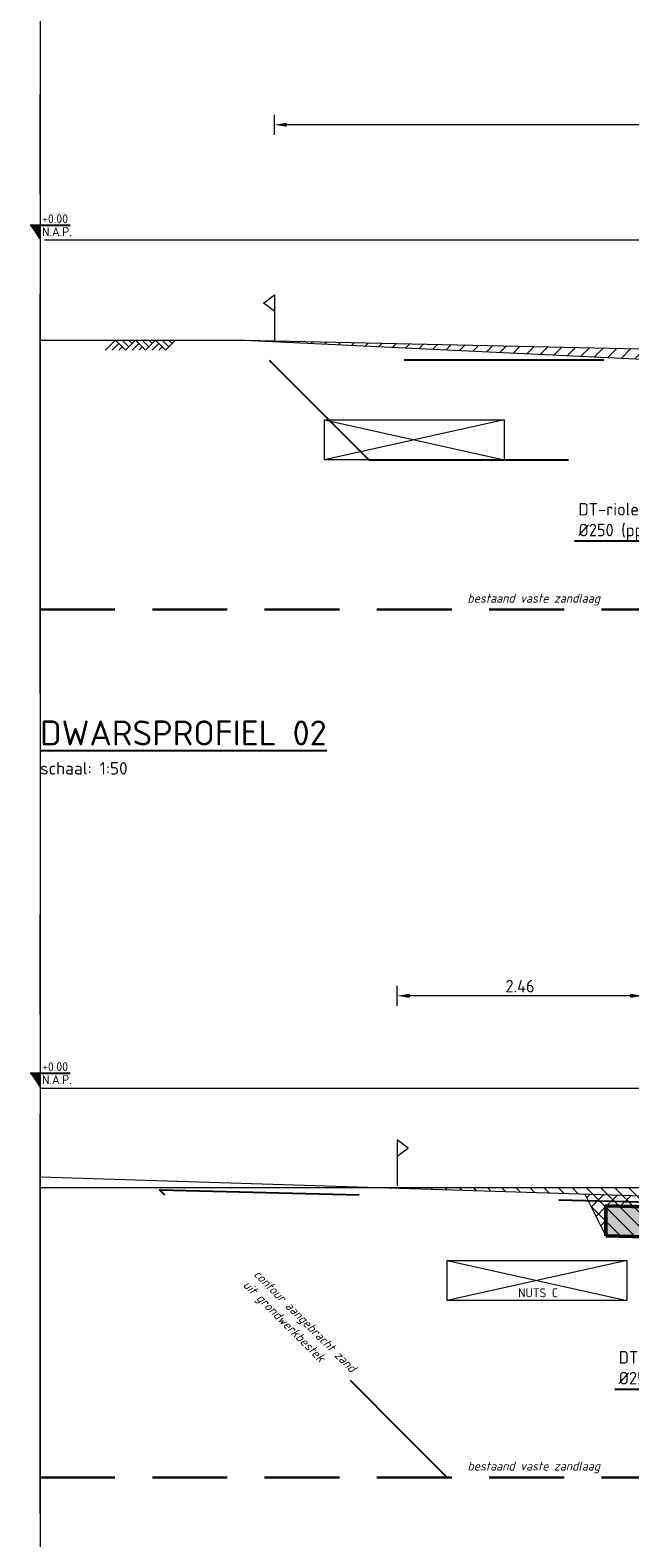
# Model space of a CAD drawing. Header units: metres. Extents: x 240213 to 242719, y 583416 to 583956.
# Tile 23 of 29: x 242676.46 to 242682.47, y 583565.34 to 583580.44. Entities that reach past the tile are written whole.
import ezdxf
from ezdxf import colors
from ezdxf.entities.mleader import LeaderData, LeaderLine
from ezdxf.math import Vec2, Vec3

# ---------------------------------------------------------------- set-up
doc = ezdxf.new("R2010")
doc.units = ezdxf.units.M
for name, pattern in [('AL-NAP_LIJN', [15.25, 12, -1.5, 0.25, -1.5]), ('HIDDEN', [0.375, 0.25, -0.125]), ('XX-AFBREEK', [7, 4, -1, 1, -1]), ('XX-HIDDEN', [4, 2, -2])]:
    doc.linetypes.add(name, pattern=pattern)
for name, color, linetype, lineweight in [('B-WE-GW-MAAIVELD-SD', 251, 'Continuous', 13), ('N-WE-GW-BERM-GD', 90, 'Continuous', 20), ('N-WE-GW-GROND_AANVULLEN-AD', 1, 'Continuous', 9), ('N-WE-GW-GROND_ONTGRAVEN-AD', 252, 'Continuous', 9), ('N-WE-KG-GRENS_PERCEEL-SD', 150, 'Continuous', 20), ('N-WE-VH-NUTS-G', 7, 'nutstrace', 0), ('N-WE-VH-VERHARDING_FUNDERING-GD', 252, 'Continuous', 50), ('N-WE-VH-VERHARDING_HYDR-MENGGRANULAAT-AD', 7, 'Continuous', 9), ('P- Zanddiepte', 52, 'HIDDEN', 30), ('WG-bs-dp-profiellijn', 251, 'Continuous', 0), ('X-XX-AL-AFBREEKLIJN-G', 7, 'XX-AFBREEK', 18), ('X-XX-AL-NAP-G', 7, 'AL-NAP_LIJN', 18), ('X-XX-AL-PEILMAAT-SD @ 0.05', 7, 'Continuous', 25), ('X-XX-AL-REFERENTIE-M', 7, 'Continuous', 18), ('X-XX-AL-T18', 10, 'Continuous', 18), ('X-XX-AL-T25', 7, 'Continuous', 25), ('X-XX-AL-TITEL-SD', 4, 'Continuous', 25), ('X-XX-AL-VERWIJZING-T25', 7, 'Continuous', 25)]:
    doc.layers.add(name, color=color, linetype=linetype, lineweight=lineweight)
doc.layers.add('Hulp', color=6, linetype='Continuous', lineweight=0, plot=False)
doc.layers.add('N-WE-GW-BODEM_ZAND-GD', color=7, linetype='XX-HIDDEN', lineweight=25, true_color=0xa3a300)
doc.styles.add('NLCS', font='isocpeur.ttf')
doc.styles.add('NLCS-ISO', font='NLCS-ISO.ttf')
doc.styles.add('NLCS-ISO-ANNOTATIEF-T25', font='NLCS-ISO.ttf', dxfattribs={"height": 2.5})
doc.styles.add('NLCS-ISO-M200-T18_CURSIEF', font='NLCS-ISO.ttf', dxfattribs={"oblique": 15, "height": 0.36})
doc.styles.add('NLCS-ISO-M50-T25', font='NLCS-ISO.ttf', dxfattribs={"height": 0.125})
doc.linetypes.add('nutstrace', pattern='A,2.5,-2.5,["NUTS",Standard,S=1,R=0,X=-1.25,Y=-0.5],-3.75', length=8.75)
doc.dimstyles.new('NLCS-ANNOTATIEF-T25-PIJL_L2_H1', dxfattribs={"dimtxt": 2.5, "dimasz": 2.5, "dimexe": 2, "dimexo": 2, "dimgap": 0.7, "dimtad": 1, "dimzin": 0, "dimdsep": 46, "dimtxsty": 'NLCS-ISO-ANNOTATIEF-T25', "dimcen": 0, "dimdle": 2, "dimclrd": 256, "dimclre": 256, "dimclrt": 256, "dimadec": 1, "dimazin": 0, "dimtfac": 1, "dimtdec": 3, "dimtofl": 0, "dimtmove": 0, "dimatfit": 3, "dimfxl": 2, "dimfxlon": 1, "dimtfillclr": 256, "dimtolj": 1, "dimtzin": 0, "dimlwd": -1, "dimlwe": -1, "dimarcsym": 0})
pattern_1 = [(45, (0, 0), (-0.070710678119, 0.070710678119), [])]

# ---------------------------------------------------------------- blocks, each defined once
blk = doc.blocks.new('*U90')
at = {"flags": 128}
blk.add_lwpolyline([(0, 0.295), (0.108, 0.377), (0, 0.46), (0, 0)], dxfattribs=at)
blk = doc.blocks.new('_DotSmall')
at = {"color": 0, "linetype": 'ByBlock', "const_width": 0.5}
blk.add_lwpolyline([(-0.0625, 0, 1), (0.0625, 0, 1)], format="xyb", close=True, dxfattribs=at)
blk = doc.blocks.new('*U35')
at = {"flags": 128}
blk.add_lwpolyline([(0, 0.295), (-0.108, 0.377), (0, 0.46), (0, 0)], dxfattribs=at)
blk = doc.blocks.new('SAL-PEILMAAT_INFRACAD_R01-SOD')
blk.add_line((-2, 3), (6, 3))
blk.add_solid([(-2, 3), (0, 3), (0, 0)])
at = {"style": 'NLCS-ISO'}
for tag, p in [('...', (0.4, 3.4)), ('REF', (0.4, 0.8))]:
    blk.add_attdef(tag, p, '', height=1.8, dxfattribs=at)
blk = doc.blocks.new('*D120')
at = {"layer": 'Defpoints', "color": 0, "linetype": 'Continuous', "transparency": 16777216}
for p in [(242678.911, 583579.49), (242678.911, 583577.556), (242686.511, 583577.158)]:
    blk.add_point(p, dxfattribs=at)
at = {"layer": 'X-XX-AL-REFERENTIE-M', "transparency": 16777216}
for p, q in [((242678.911, 583579.39), (242678.911, 583579.59)), ((242686.386, 583579.49), (242679.036, 583579.49)), ((242686.511, 583579.39), (242686.511, 583579.59))]:
    blk.add_line(p, q, dxfattribs=at)
at = {"layer": 'X-XX-AL-REFERENTIE-M', "linetype": 'Continuous', "transparency": 16777216}
for points in [[(242679.036, 583579.51), (242679.036, 583579.469), (242678.911, 583579.49)], [(242686.386, 583579.51), (242686.386, 583579.469), (242686.511, 583579.49)]]:
    blk.add_solid(points, dxfattribs=at)
at = {"layer": 'X-XX-AL-REFERENTIE-M', "linetype": 'Continuous', "transparency": 16777216, "insert": (242682.711, 583579.587), "char_height": 0.125, "attachment_point": 5, "style": 'NLCS-ISO-ANNOTATIEF-T25'}
blk.add_mtext('\\A1;7.60', dxfattribs=at)
blk = doc.blocks.new('SGW-MAAIVELD-D')
for p, q in [((-6, 0), (-8, -2)), ((-6, 0), (6, 0)), ((-6, 0), (-4, -2)), ((-3.33, -1.33), (-4.67, 0)), ((-2.67, -0.67), (-3.33, 0)), ((-5.33, -0.67), (-6.67, -2)), ((-4.67, -1.33), (-5.33, -2)), ((-2, 0), (-4, -2)), ((-1.33, -0.67), (-2.67, -2)), ((-2, 0), (0, -2)), ((-0.67, -1.33), (-1.33, -2)), ((0.67, -1.33), (-0.67, 0)), ((2, 0), (0, -2)), ((1.33, -0.67), (0.67, 0)), ((2.67, -0.67), (1.33, -2)), ((2, 0), (4, -2)), ((3.33, -1.33), (2.67, -2)), ((4.67, -1.33), (3.33, 0)), ((6, 0), (4, -2)), ((5.33, -0.67), (4.67, 0))]:
    blk.add_line(p, q)
blk = doc.blocks.new('*D144')
at = {"layer": 'Defpoints', "color": 0, "linetype": 'Continuous', "transparency": 16777216}
for p in [(242680.143, 583570.765), (242680.143, 583569.093), (242682.603, 583568.761)]:
    blk.add_point(p, dxfattribs=at)
at = {"layer": 'X-XX-AL-REFERENTIE-M', "transparency": 16777216}
for p, q in [((242680.143, 583570.665), (242680.143, 583570.865)), ((242682.603, 583570.665), (242682.603, 583570.865)), ((242682.478, 583570.765), (242680.268, 583570.765))]:
    blk.add_line(p, q, dxfattribs=at)
at = {"layer": 'X-XX-AL-REFERENTIE-M', "linetype": 'Continuous', "transparency": 16777216}
for points in [[(242680.268, 583570.786), (242680.268, 583570.744), (242680.143, 583570.765)], [(242682.478, 583570.786), (242682.478, 583570.744), (242682.603, 583570.765)]]:
    blk.add_solid(points, dxfattribs=at)
at = {"layer": 'X-XX-AL-REFERENTIE-M', "linetype": 'Continuous', "transparency": 16777216, "insert": (242681.373, 583570.862), "char_height": 0.125, "attachment_point": 5, "style": 'NLCS-ISO-ANNOTATIEF-T25'}
blk.add_mtext('\\A1;2.46', dxfattribs=at)

msp = doc.modelspace()

# ---------------------------------------------------------------- hatches: boundary and pattern name
at = {"layer": 'N-WE-GW-GROND_AANVULLEN-AD'}
h = msp.add_hatch(dxfattribs=at)
h.set_pattern_fill('AGW-WERK_AANVULLEN', color=256, scale=0.02, pattern_type=2)
h.set_pattern_definition(pattern_1)
h.paths.add_polyline_path([(242682.726, 583577.242), (242678.612, 583577.333), (242682.812, 583577.133), (242683.131, 583577.133, -0.020175)])
edge = h.paths.add_edge_path()
edge.add_line((242685.037, 583576.673), (242685.249, 583577.097))
edge.add_arc((242684.274, 583582.219), 5.214, 254.5111, 280.7722, ccw=False)
edge.add_line((242682.882, 583577.194), (242683.187, 583576.673))
edge.add_line((242683.187, 583576.673), (242685.037, 583576.673))
h = msp.add_hatch(dxfattribs=at)
h.set_pattern_fill('AGW-WERK_AANVULLEN', color=256, scale=0.02, pattern_type=2)
h.set_pattern_definition(pattern_1)
h.paths.add_polyline_path([(242688.255, 583568.62), (242687.683, 583568.634), (242687.683, 583568.594), (242687.753, 583568.592), (242687.753, 583568.522), (242688.053, 583568.515), (242688.053, 583568.215)])
h.paths.add_polyline_path([(242682.533, 583568.723), (242682.603, 583568.721), (242682.603, 583568.761), (242682.023, 583568.78), (242682.233, 583568.36), (242682.233, 583568.66), (242682.533, 583568.653)])
at = {"layer": 'N-WE-GW-GROND_ONTGRAVEN-AD'}
h = msp.add_hatch(dxfattribs=at)
h.set_pattern_fill('AGW-WERK_ONTGRAVEN', color=256, scale=0.02, pattern_type=2)
h.set_pattern_definition([(135, (0, 0), (-0.070710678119, -0.070710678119), [])])
h.paths.add_polyline_path([(242691.893, 583568.54), (242691.143, 583568.84), (242680.103, 583568.84), (242682.023, 583568.78), (242682.233, 583568.36), (242683.143, 583568.338), (242683.718, 583567.188), (242684.568, 583567.188), (242684.866, 583567.784), (242685.218, 583567.08), (242686.068, 583567.08), (242686.653, 583568.25), (242688.053, 583568.215), (242688.255, 583568.62), (242688.848, 583568.605), (242691.143, 583567.84), (242696.143, 583566.84)])
at = {"layer": 'N-WE-VH-VERHARDING_HYDR-MENGGRANULAAT-AD'}
h = msp.add_hatch(dxfattribs=at)
h.set_pattern_fill('AVH-FUNDERING_GRANULAAT_MENG_02', color=256, scale=0.05, pattern_type=2)
h.set_pattern_definition([(50, (-1986.94725, 1489.28657), (0.21517849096, -0.018825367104), [0.0225, -0.2475]), (355, (-1986.94725, 1489.28657), (-0.04162544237, 0.22565759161), [0.018, -0.198]), (100.451, (-1986.92932, 1489.285), (0.173554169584, 0.20683102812), [0.0191221, -0.210343]), (46.1842, (-1986.94725, 1489.34657), (0.32017228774, -0.04965535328), [0.03375, -0.37125]), (96.6356, (-1986.92057, 1489.34243), (0.280399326, 0.29223499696), [0.0286831, -0.315514]), (351.184, (-1986.94725, 1489.34657), (0.280399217, 0.29223508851), [0.027, -0.297]), (21, (-1986.91725, 1489.33157), (0.17907262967, -0.12078563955), [0.0225, -0.2475]), (326, (-1986.91725, 1489.33157), (0.07299453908, 0.2175449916), [0.018, -0.198]), (71.4514, (-1986.90232, 1489.3215), (0.25206689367, 0.096759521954), [0.0191221, -0.210343]), (37.5, (-1986.94725, 1489.28657), (0.003647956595, 0.099868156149), [0, -0.1956, 0, -0.201, 0, -0.19875]), (7.5, (-1986.94725, 1489.28657), (0.078920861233, 0.118323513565), [0, -0.1146, 0, -0.1911, 0, -0.07575]), (327.5, (-1987.01415, 1489.28657), (0.159985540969, -0.007019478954), [0, -0.075, 0, -0.234, 0, -0.3105]), (317.5, (-1987.04415, 1489.28657), (0.174955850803, 0.0300314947), [0, -0.0975, 0, -0.1554, 0, -0.2205]), (45, (-1986.94725, 1489.28657), (-0.22097086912, 0.22097086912), [])])
h.paths.add_polyline_path([(242688.053, 583568.515), (242687.503, 583568.529), (242682.233, 583568.66), (242682.233, 583568.36), (242688.053, 583568.215)])

# ---------------------------------------------------------------- linework, layer by layer
at = {"layer": 'Hulp', "flags": 128}
msp.add_lwpolyline([(242676.564, 583599.502), (242676.564, 583416.099)], dxfattribs=at)
msp.add_lwpolyline([(242676.564, 583599.502), (242676.564, 583416.099)], dxfattribs=at)
at = {"layer": 'N-WE-GW-BERM-GD'}
msp.add_line((242682.233, 583568.36), (242682.023, 583568.78), dxfattribs=at)
msp.add_lwpolyline([(242678.612, 583577.333), (242682.726, 583577.242, 0.135316), (242685.487, 583577.148), (242686.511, 583577.038)], format="xyb", dxfattribs=at)
msp.add_lwpolyline([(242676.564, 583568.952), (242682.603, 583568.761)], dxfattribs=at)
at = {"layer": 'N-WE-GW-BODEM_ZAND-GD'}
msp.add_lwpolyline([(242679.858, 583576.133), (242682.812, 583576.133), (242684.312, 583574.633), (242715.712, 583574.633), (242718.212, 583577.133), (242678.858, 583577.133)], close=True, dxfattribs=at)
msp.add_lwpolyline([(242680.643, 583565.94), (242677.761, 583568.822), (242688.701, 583568.549), (242691.364, 583567.661), (242689.643, 583565.94)], dxfattribs=at)
at = {"layer": 'N-WE-VH-NUTS-G'}
for p, q in [((242679.412, 583576.533), (242681.212, 583576.133)), ((242681.212, 583576.533), (242679.412, 583576.133)), ((242680.643, 583568.114), (242682.443, 583567.714)), ((242682.443, 583568.114), (242680.643, 583567.714))]:
    msp.add_line(p, q, dxfattribs=at)
for points in [[(242679.412, 583576.533), (242681.212, 583576.533), (242681.212, 583576.133), (242679.412, 583576.133)], [(242680.643, 583568.114), (242682.443, 583568.114), (242682.443, 583567.714), (242680.643, 583567.714)]]:
    msp.add_lwpolyline(points, close=True, dxfattribs=at)
at = {"layer": 'N-WE-VH-VERHARDING_FUNDERING-GD'}
msp.add_lwpolyline([(242682.233, 583568.36), (242688.053, 583568.215), (242688.053, 583568.515), (242682.233, 583568.66), (242682.233, 583568.36)], dxfattribs=at)
at = {"layer": 'P- Zanddiepte', "ltscale": 3}
for points in [[(242676.564, 583574.633), (242719.108, 583574.633)], [(242676.564, 583565.94), (242715.205, 583565.94)]]:
    msp.add_lwpolyline(points, dxfattribs=at)
at = {"layer": 'WG-bs-dp-profiellijn', "lineweight": 0}
for points in [[(242676.564, 583577.333), (242678.612, 583577.333), (242682.812, 583577.133), (242715.712, 583577.133), (242718.422, 583577.333), (242719.108, 583577.333)], [(242715.205, 583568.84), (242706.643, 583568.84), (242699.143, 583565.84), (242698.643, 583565.84), (242691.893, 583568.54), (242691.143, 583568.84), (242676.564, 583568.84)]]:
    msp.add_lwpolyline(points, dxfattribs=at)
at = {"layer": 'X-XX-AL-AFBREEKLIJN-G'}
for points in [[(242676.564, 583573.793), (242676.564, 583579.966)], [(242676.564, 583565.578), (242676.564, 583571.595)]]:
    msp.add_lwpolyline(points, dxfattribs=at)
at = {"layer": 'X-XX-AL-NAP-G'}
for points in [[(242719.108, 583578.333), (242676.564, 583578.333)], [(242676.564, 583569.84), (242715.205, 583569.84)]]:
    msp.add_lwpolyline(points, dxfattribs=at)

# ---------------------------------------------------------------- block references
at = {"layer": 'B-WE-GW-MAAIVELD-SD', "xscale": 0.04999999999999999, "yscale": 0.04999999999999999}
msp.add_blockref('SGW-MAAIVELD-D', (242677.621, 583577.333), dxfattribs=at)
at = {"layer": 'N-WE-KG-GRENS_PERCEEL-SD'}
for name, p in [('*U35', (242678.911, 583577.326)), ('*U90', (242680.143, 583568.863))]:
    msp.add_blockref(name, p, dxfattribs=at)
at = {"layer": 'X-XX-AL-PEILMAAT-SD @ 0.05', "linetype": 'Continuous', "xscale": 0.05, "yscale": 0.05, "zscale": 0.05}
msp.add_blockref('SAL-PEILMAAT_INFRACAD_R01-SOD', (242676.564, 583578.333), dxfattribs=at).add_auto_attribs({'...': '+0.00', 'REF': 'N.A.P.'})
at = {"layer": 'X-XX-AL-PEILMAAT-SD @ 0.05', "xscale": 0.05, "yscale": 0.05, "zscale": 0.05}
msp.add_blockref('SAL-PEILMAAT_INFRACAD_R01-SOD', (242676.564, 583569.84), dxfattribs=at).add_auto_attribs({'...': '+0.00', 'REF': 'N.A.P.'})

# ---------------------------------------------------------------- texts
at = {"layer": 'X-XX-AL-TITEL-SD', "insert": (242676.564, 583573.523), "char_height": 0.25, "attachment_point": 1, "style": 'NLCS'}
msp.add_mtext_dynamic_manual_height_columns('{\\LDWARSPROFIEL 02\\P\\H0.5x;\\lschaal: 1:50}', width=8.84101, gutter_width=12.5, heights=[0], dxfattribs=at)
at = {"layer": 'X-XX-AL-VERWIJZING-T25', "insert": (242681.353, 583567.835), "char_height": 0.09, "attachment_point": 1, "style": 'NLCS-ISO-ANNOTATIEF-T25'}
msp.add_mtext_dynamic_manual_height_columns('NUTS C', width=0.41114, gutter_width=0.625, heights=[0], dxfattribs=at)

# ---------------------------------------------------------------- dimensions: what is measured, and where the dimension line sits
at = {"layer": 'X-XX-AL-REFERENTIE-M', "linetype": 'Continuous'}
for base, p1, p2, picture, middle in [((242678.911, 583579.49), (242686.511, 583577.158), (242678.911, 583577.556), '*D120', (242682.711, 583579.587)), ((242680.143, 583570.765), (242682.603, 583568.761), (242680.143, 583569.093), '*D144', (242681.373, 583570.862))]:
    dim = msp.add_linear_dim(base=base, p1=p1, p2=p2, dimstyle='NLCS-ANNOTATIEF-T25-PIJL_L2_H1', dxfattribs=at)
    dim.commit()
    dim.dimension.update_dxf_attribs({"geometry": picture, "text_midpoint": middle})

# ---------------------------------------------------------------- next in the draw order: texts
at = {"layer": 'X-XX-AL-T18', "char_height": 0.09, "attachment_point": 7, "style": 'NLCS-ISO-M200-T18_CURSIEF', "bg_fill": 2}
for insert in [(242680.845, 583574.675), (242680.845, 583565.983)]:
    msp.add_mtext('bestaand vaste zandlaag', dxfattribs=dict(at, insert=insert))
at = {"layer": 'X-XX-AL-T18', "insert": (242678.572, 583567.843), "char_height": 0.09, "attachment_point": 7, "rotation": 315, "style": 'NLCS-ISO-M200-T18_CURSIEF', "bg_fill": 2}
msp.add_mtext('contour aangebracht zand\\Puit grondwerkbestek', dxfattribs=at)

# ---------------------------------------------------------------- next in the draw order: leaders
at = {"layer": 'X-XX-AL-T25'}
ml = msp.add_multileader_mtext('Standard', dxfattribs=at)
ml.set_content('DT-riolering Ø250 (pp700)', color=256, style='NLCS-ISO-M50-T25')
ml.set_leader_properties(color=256, lineweight=-1)
ml.set_arrow_properties(name='DOTSMALL')
ml.build(insert=Vec2(0, 0))
ml.multileader.update_dxf_attribs({"text_left_attachment_type": 5, "text_right_attachment_type": 5, "dogleg_length": 2.502, "arrow_head_size": 0.125})
ctx = ml.context
ctx.base_point, ctx.char_height, ctx.arrow_head_size, ctx.landing_gap_size, ctx.plane_origin = Vec3(242681.913, 583575.318), 0.125, 0.125, 0.045, Vec3(242682.913, 583576.313)
ctx.left_attachment, ctx.right_attachment = 5, 5
notes = []
notes.append((ctx, [(0, (1, 1, 0), (242683.599, 583575.318), (-1, 0), 0.621, [(0, [(242684.112, 583575.908)], 0, [])])]))
ctx.mtext.insert, ctx.mtext.width, ctx.mtext.defined_height, ctx.mtext.flow_direction = Vec3(242681.958, 583575.701), 1.0052, 0.163, 5
ctx.mtext.has_bg_fill, ctx.mtext.bg_color, ctx.mtext.bg_scale_factor, ctx.mtext.bg_transparency, ctx.mtext.use_window_bg_color = 1, -1027028792, 1.5, 0, 1
ml = msp.add_multileader_mtext('Standard', dxfattribs=at)
ml.set_content('DT-riolering Ø250 (pp700)', color=256, style='NLCS-ISO-M50-T25')
ml.set_leader_properties(color=256, lineweight=-1)
ml.set_arrow_properties(name='DOTSMALL')
ml.build(insert=Vec2(0, 0))
ml.multileader.update_dxf_attribs({"text_left_attachment_type": 5, "text_right_attachment_type": 5, "dogleg_length": 2.502, "arrow_head_size": 0.125})
ctx = ml.context
ctx.base_point, ctx.char_height, ctx.arrow_head_size, ctx.landing_gap_size, ctx.plane_origin = Vec3(242682.316, 583566.823), 0.125, 0.125, 0.045, Vec3(242682.944, 583567.818)
ctx.left_attachment, ctx.right_attachment = 5, 5
notes.append((ctx, [(0, (1, 1, 0), (242683.63, 583566.823), (-1, 0), 0.248, [(0, [(242684.143, 583567.413)], 0, [])])]))
ctx.mtext.insert, ctx.mtext.width, ctx.mtext.defined_height, ctx.mtext.flow_direction = Vec3(242682.361, 583567.206), 1.0052, 0.163, 5
ctx.mtext.has_bg_fill, ctx.mtext.bg_color, ctx.mtext.bg_scale_factor, ctx.mtext.bg_transparency, ctx.mtext.use_window_bg_color = 1, -1027028792, 1.5, 0, 1
for ctx, leaders in notes:
    for number, flags, end, landing, length, lines in leaders:
        leader = LeaderData()
        leader.index, (leader.has_last_leader_line, leader.has_dogleg_vector, leader.attachment_direction) = number, flags
        leader.last_leader_point, leader.dogleg_vector, leader.dogleg_length = Vec3(end), Vec3(landing), length
        for number, points, colour, breaks in lines:
            line = LeaderLine()
            line.index, line.vertices, line.color, line.breaks = number, Vec3.list(points), colors.encode_raw_color(colour), breaks
            leader.lines.append(line)
        ctx.leaders.append(leader)

doc.saveas('drawing.dxf')
